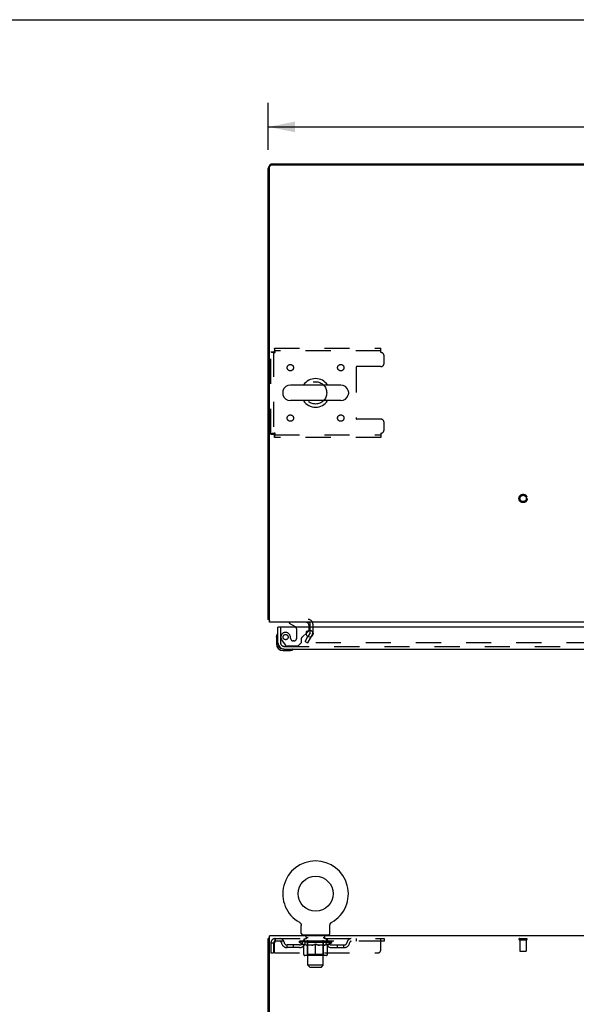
# Model space of a CAD drawing. Header units: inches. Extents: x 0 to 179, y 0 to 116.
# Tile 11 of 18: x 45 to 67, y 77 to 116. Entities that reach past the tile are written whole.
import ezdxf

# ---------------------------------------------------------------- set-up
doc = ezdxf.new("R2010")
doc.units = ezdxf.units.IN
doc.header["$LTSCALE"] = 9.842105
doc.header["$MEASUREMENT"] = 0
doc.linetypes.add('HIDDEN', pattern=[0.2, 0.1, -0.1])
doc.layers.get('0').update_dxf_attribs({"linetype": 'CONTINUOUS'})
for name, color, linetype in [('DEFAULT_2', 8, 'HIDDEN'), ('DIMENSIONS', 7, 'CONTINUOUS'), ('DOOR_ASSEMBLY', 7, 'CONTINUOUS')]:
    doc.layers.add(name, color=color, linetype=linetype)
doc.styles.get("Standard").update_dxf_attribs({"font": 'arial.ttf'})
doc.dimstyles.new('DIMSTYLE_1', dxfattribs={"dimtxt": 0.789474, "dimasz": 1.052632, "dimexe": 0.09, "dimexo": 0.07, "dimgap": 0.0375, "dimtad": 0, "dimtih": 1, "dimtoh": 1, "dimzin": 4, "dimdsep": 46, "dimtxsty": 'Standard', "dimblk": '_FILLED', "dimblk1": '_FILLED', "dimblk2": '_FILLED', "dimcen": 0.09, "dimadec": 3, "dimazin": 1, "dimtfac": 1, "dimtdec": 3, "dimtofl": 0, "dimtmove": 0, "dimatfit": 3, "dimldrblk": '_FILLED', "dimfxl": 0, "dimtolj": 1, "dimtzin": 4, "dimarcsym": 0})

# ---------------------------------------------------------------- blocks, each defined once
blk = doc.blocks.new('_FILLED')
at = {"color": 0, "linetype": 'ByBlock'}
blk.add_solid([(0, 0), (-1, 0.2), (-1, -0.2)], dxfattribs=at)
blk = doc.blocks.new('*D1')
at = {"layer": 'DIMENSIONS', "color": 2, "linetype": 'Continuous'}
for p, q in [((54.734, 110.684), (54.734, 112.529)), ((84.734, 110.684), (84.734, 112.529)), ((54.734, 111.581), (67.96, 111.581)), ((84.734, 111.581), (71.508, 111.581))]:
    blk.add_line(p, q, dxfattribs=at)
at = {"layer": 'DIMENSIONS', "color": 2, "linetype": 'Continuous', "xscale": 1.0526315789, "yscale": 1.0526315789, "zscale": 1.0526315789, "rotation": 180}
blk.add_blockref('_FILLED', (54.734, 111.581), dxfattribs=at)
at = {"layer": 'DIMENSIONS', "color": 2, "linetype": 'Continuous', "xscale": 1.0526315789, "yscale": 1.0526315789, "zscale": 1.0526315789}
blk.add_blockref('_FILLED', (84.734, 111.581), dxfattribs=at)
at = {"layer": 'DIMENSIONS', "color": 2, "linetype": 'Continuous', "insert": (69.734, 111.976), "char_height": 0.7895, "width": 2.75876, "attachment_point": 2, "line_spacing_factor": 0.9}
blk.add_mtext('30.00', dxfattribs=at)

msp = doc.modelspace()

# ---------------------------------------------------------------- linework, layer by layer
at = {"color": 7, "linetype": 'Continuous'}
for p, q in [((0, 115.789), (178.947, 115.789)), ((57.576, 101.442), (55.601, 101.442)), ((55.301, 101.179), (55.301, 101.092)), ((57.876, 101.179), (57.876, 101.092)), ((57.576, 100.83), (55.601, 100.83)), ((55.953, 80.349), (55.953, 80.349)), ((55.953, 80.349), (55.957, 80.346)), ((55.954, 80.348), (55.956, 80.347)), ((55.957, 80.346), (55.962, 80.344)), ((55.962, 80.344), (55.966, 80.341)), ((55.966, 80.341), (55.97, 80.338)), ((55.97, 80.338), (55.974, 80.334)), ((55.974, 80.335), (55.978, 80.331)), ((55.978, 80.331), (55.982, 80.328)), ((55.981, 80.328), (55.985, 80.324)), ((55.985, 80.324), (55.989, 80.32)), ((55.988, 80.321), (55.992, 80.317)), ((55.992, 80.317), (55.995, 80.313)), ((55.995, 80.313), (55.998, 80.309)), ((55.998, 80.309), (56.001, 80.305)), ((56.001, 80.305), (56.004, 80.3)), ((56.004, 80.3), (56.007, 80.296)), ((56.006, 80.296), (56.009, 80.291)), ((56.009, 80.292), (56.011, 80.287)), ((56.011, 80.287), (56.013, 80.282)), ((56.013, 80.282), (56.015, 80.278)), ((56.015, 80.278), (56.017, 80.273)), ((56.017, 80.273), (56.019, 80.268)), ((56.019, 80.268), (56.02, 80.263)), ((56.02, 80.263), (56.022, 80.258)), ((56.022, 80.258), (56.023, 80.253)), ((56.023, 80.254), (56.024, 80.248)), ((56.024, 80.249), (56.025, 80.243)), ((56.025, 80.243), (56.025, 80.238)), ((56.025, 80.238), (56.026, 80.233)), ((56.026, 79.91), (56.026, 80.224)), ((57.151, 80.233), (57.152, 80.238)), ((57.151, 80.228), (57.151, 80.233)), ((57.151, 80.228), (57.151, 80.233)), ((57.151, 80.224), (57.151, 80.228)), ((57.151, 79.91), (57.151, 80.224)), ((57.152, 80.243), (57.153, 80.249)), ((57.152, 80.238), (57.152, 80.243)), ((57.153, 80.248), (57.154, 80.254)), ((57.154, 80.253), (57.155, 80.258)), ((57.155, 80.258), (57.156, 80.263)), ((57.156, 80.263), (57.158, 80.268)), ((57.158, 80.268), (57.16, 80.273)), ((57.16, 80.273), (57.161, 80.278)), ((57.161, 80.278), (57.163, 80.282)), ((57.163, 80.282), (57.165, 80.287)), ((57.165, 80.287), (57.168, 80.292)), ((57.168, 80.291), (57.17, 80.296)), ((57.17, 80.296), (57.173, 80.3)), ((57.173, 80.3), (57.176, 80.305)), ((57.176, 80.305), (57.179, 80.309)), ((57.179, 80.309), (57.182, 80.313)), ((57.182, 80.313), (57.185, 80.317)), ((57.185, 80.317), (57.188, 80.321)), ((57.188, 80.32), (57.192, 80.324)), ((57.192, 80.324), (57.195, 80.328)), ((57.195, 80.328), (57.199, 80.331)), ((57.199, 80.331), (57.203, 80.335)), ((57.203, 80.334), (57.207, 80.338)), ((57.207, 80.338), (57.211, 80.341)), ((57.211, 80.341), (57.215, 80.344)), ((57.215, 80.344), (57.219, 80.346)), ((57.215, 80.344), (57.216, 80.344)), ((57.219, 80.346), (57.224, 80.349)), ((57.221, 80.347), (57.222, 80.348)), ((57.224, 80.349), (57.224, 80.349)), ((54.786, 79.707), (54.734, 79.707)), ((56.088, 79.841), (56.088, 79.811)), ((57.088, 79.841), (56.088, 79.841)), ((57.088, 79.841), (57.088, 79.811))]:
    msp.add_line(p, q, dxfattribs=at)
at = {"color": 3, "linetype": 'Continuous'}
for p, q in [((54.734, 92.24), (54.734, 109.947)), ((54.786, 92.136), (54.786, 110.024)), ((54.846, 110.084), (84.622, 110.084)), ((54.923, 110.136), (69.545, 110.136)), ((84.682, 92.136), (54.786, 92.136)), ((56.38, 91.932), (56.38, 92.051)), ((56.376, 91.715), (56.291, 91.568)), ((56.38, 91.731), (56.38, 91.813)), ((54.734, 7.915), (54.734, 79.707)), ((54.786, 76.454), (54.786, 79.811)), ((84.682, 79.811), (54.786, 79.811))]:
    msp.add_line(p, q, dxfattribs=at)
for points in [[(54.757, 92.22), (54.751, 92.223), (54.749, 92.224), (54.746, 92.226), (54.744, 92.227), (54.741, 92.229), (54.739, 92.23), (54.738, 92.232), (54.736, 92.234), (54.735, 92.235), (54.735, 92.237), (54.734, 92.238), (54.734, 92.24)], [(54.775, 92.208), (54.773, 92.21), (54.771, 92.211), (54.769, 92.213), (54.766, 92.215), (54.763, 92.217), (54.76, 92.218), (54.757, 92.22)]]:
    msp.add_lwpolyline(points, dxfattribs=at)
at = {"color": 7, "linetype": 'Continuous'}
msp.add_lwpolyline([(56.026, 80.233), (56.026, 80.228), (56.026, 80.224)], dxfattribs=at)
msp.add_circle((56.588, 81.469), 0.688, dxfattribs=at)
at = {"color": 3, "linetype": 'Continuous'}
for centre, radius, start, end in [((54.923, 109.947), 0.189, 90, 180), ((54.846, 110.024), 0.06, 90, 180), ((54.923, 92.325), 0.189, 218.2806, 223.5127), ((56.295, 92.051), 0.085, 0, 90), ((56.347, 91.731), 0.033, 330, 360)]:
    msp.add_arc(centre, radius, start, end, dxfattribs=at)
at = {"color": 7, "linetype": 'Continuous'}
for centre, radius, start, end in [((56.588, 101.136), 0.562, 32.9567, 147.0433), ((55.601, 101.136), 0.306, 90, 164.3697), ((57.576, 101.136), 0.306, 15.6303, 90), ((55.445, 101.179), 0.144, 164.3697, 180), ((55.445, 101.092), 0.144, 180, 195.6303), ((55.601, 101.136), 0.306, 195.6303, 270), ((57.576, 101.136), 0.306, 270, 344.3697), ((57.732, 101.179), 0.144, 0, 15.6303), ((57.732, 101.092), 0.144, 344.3697, 360), ((56.588, 101.136), 0.562, 212.956, 327.044), ((56.588, 81.469), 1.288, 299.5053, 240.4947), ((56.095, 79.91), 0.069, 180, 265), ((57.082, 79.91), 0.069, 275, 360)]:
    msp.add_arc(centre, radius, start, end, dxfattribs=at)
at = {"layer": 'DEFAULT_2', "color": 8, "linetype": 'HIDDEN'}
for p, q in [((54.972, 102.886), (54.972, 102.782)), ((54.972, 102.886), (59.151, 102.886)), ((59.151, 102.719), (59.151, 102.886)), ((54.838, 99.52), (54.838, 102.752)), ((54.838, 102.752), (54.942, 102.752)), ((54.942, 102.752), (54.942, 99.52)), ((59.151, 102.782), (54.972, 102.782)), ((59.276, 102.292), (59.276, 102.594)), ((58.176, 102.137), (58.176, 100.134)), ((59.151, 102.167), (58.206, 102.167)), ((59.151, 100.104), (58.206, 100.104)), ((59.276, 99.678), (59.276, 99.979)), ((54.838, 99.52), (54.942, 99.52)), ((54.972, 99.386), (54.972, 99.49)), ((54.972, 99.49), (59.151, 99.49)), ((59.151, 99.386), (54.972, 99.386)), ((59.151, 99.553), (59.151, 99.386)), ((56.484, 92.051), (56.484, 91.731)), ((56.466, 91.663), (56.27, 91.323)), ((56.466, 91.663), (56.284, 91.348)), ((56.38, 91.813), (56.38, 91.932)), ((56.18, 91.375), (56.291, 91.568)), ((56.18, 91.375), (56.27, 91.323)), ((83.167, 91.323), (56.302, 91.323)), ((55.96, 80.344), (55.962, 80.344)), ((55.005, 79.707), (55.005, 79.603)), ((55.005, 79.707), (59.276, 79.707)), ((56.151, 79.603), (56.151, 79.707)), ((56.185, 79.841), (56.185, 79.811)), ((56.223, 79.751), (56.223, 79.831)), ((56.293, 79.741), (56.233, 79.741)), ((56.288, 78.66), (56.288, 79.731)), ((56.943, 79.741), (56.883, 79.741)), ((56.888, 78.66), (56.888, 79.731)), ((56.953, 79.751), (56.953, 79.831)), ((56.991, 79.841), (56.991, 79.811)), ((57.026, 79.603), (57.026, 79.707)), ((58.176, 79.707), (58.176, 79.603)), ((59.151, 79.269), (59.151, 79.707)), ((59.276, 79.707), (59.276, 79.603)), ((64.592, 79.707), (64.876, 79.707)), ((64.592, 79.664), (64.876, 79.664)), ((64.61, 79.664), (64.61, 79.217)), ((64.858, 79.664), (64.858, 79.217)), ((54.838, 79.54), (54.838, 79.144)), ((54.838, 79.54), (54.942, 79.54)), ((54.942, 79.54), (54.942, 79.144)), ((54.972, 79.144), (54.972, 79.54)), ((59.276, 79.603), (55.005, 79.603)), ((55.474, 79.352), (55.474, 79.456)), ((55.957, 79.456), (55.474, 79.456)), ((55.957, 79.352), (55.474, 79.352)), ((55.724, 79.352), (55.724, 79.456)), ((55.955, 79.556), (55.955, 79.603)), ((56.114, 79.444), (55.955, 79.556)), ((57.222, 79.556), (55.955, 79.556)), ((55.965, 79.596), (55.965, 79.603)), ((55.973, 79.593), (55.973, 79.596)), ((55.973, 79.593), (57.203, 79.593)), ((55.982, 79.593), (55.982, 79.596)), ((55.983, 79.593), (55.983, 79.596)), ((55.993, 79.596), (55.993, 79.603)), ((56.01, 79.593), (56.01, 79.596)), ((56.011, 79.593), (56.011, 79.596)), ((56.04, 79.596), (56.04, 79.603)), ((56.054, 79.593), (56.054, 79.596)), ((56.057, 79.593), (56.057, 79.596)), ((56.261, 79.596), (56.06, 79.596)), ((56.103, 79.596), (56.103, 79.603)), ((56.105, 79.593), (56.105, 79.596)), ((56.105, 79.593), (56.105, 79.596)), ((56.108, 79.593), (56.108, 79.596)), ((56.114, 79.444), (56.125, 79.444)), ((56.116, 79.593), (56.116, 79.596)), ((56.116, 79.593), (56.116, 79.596)), ((56.119, 79.593), (56.119, 79.596)), ((56.122, 79.593), (56.122, 79.597)), ((56.125, 79.082), (56.125, 79.488)), ((56.127, 79.593), (56.127, 79.596)), ((56.141, 79.593), (56.141, 79.596)), ((56.159, 79.593), (56.159, 79.599)), ((56.159, 79.593), (56.159, 79.596)), ((56.18, 79.593), (56.18, 79.596)), ((56.18, 79.593), (56.18, 79.596)), ((56.181, 79.596), (56.181, 79.603)), ((56.191, 79.593), (56.191, 79.596)), ((56.195, 79.593), (56.195, 79.596)), ((56.204, 79.593), (56.204, 79.596)), ((56.216, 79.593), (56.216, 79.6)), ((56.231, 79.593), (56.231, 79.596)), ((56.234, 79.593), (56.234, 79.596)), ((56.261, 79.593), (56.261, 79.596)), ((56.328, 79.596), (56.266, 79.596)), ((56.447, 79.444), (56.267, 79.444)), ((56.272, 79.596), (56.272, 79.603)), ((56.276, 79.084), (56.276, 79.553)), ((56.279, 79.593), (56.279, 79.596)), ((56.283, 79.593), (56.283, 79.596)), ((56.289, 79.593), (56.289, 79.601)), ((56.293, 79.593), (56.293, 79.596)), ((56.304, 79.593), (56.304, 79.596)), ((56.328, 79.593), (56.328, 79.596)), ((56.403, 79.596), (56.344, 79.596)), ((56.365, 79.593), (56.365, 79.596)), ((56.372, 79.596), (56.372, 79.603)), ((56.375, 79.593), (56.375, 79.596)), ((56.378, 79.593), (56.378, 79.602)), ((56.381, 79.593), (56.381, 79.596)), ((56.388, 79.593), (56.388, 79.596)), ((56.403, 79.593), (56.403, 79.596)), ((56.484, 79.596), (56.429, 79.596)), ((56.442, 79.593), (56.442, 79.596)), ((56.474, 79.596), (56.588, 79.603)), ((56.478, 79.596), (56.478, 79.603)), ((56.479, 79.603), (56.478, 79.603)), ((56.479, 79.596), (56.479, 79.603)), ((56.479, 79.593), (56.479, 79.596)), ((56.483, 79.593), (56.483, 79.596)), ((56.484, 79.593), (56.484, 79.596)), ((56.484, 79.593), (56.484, 79.596)), ((56.568, 79.596), (56.519, 79.596)), ((56.525, 79.593), (56.525, 79.596)), ((56.568, 79.593), (56.568, 79.596)), ((56.586, 79.596), (56.586, 79.596)), ((56.586, 79.593), (56.586, 79.596)), ((56.586, 79.593), (56.586, 79.596)), ((56.588, 79.596), (56.588, 79.603)), ((56.588, 79.044), (56.588, 79.488)), ((56.591, 79.593), (56.591, 79.596)), ((56.591, 79.593), (56.591, 79.596)), ((56.591, 79.596), (56.591, 79.596)), ((56.593, 79.596), (56.657, 79.596)), ((56.609, 79.593), (56.609, 79.596)), ((56.625, 79.596), (56.625, 79.601)), ((56.625, 79.601), (56.703, 79.596)), ((56.647, 79.596), (56.647, 79.599)), ((56.652, 79.593), (56.652, 79.596)), ((56.693, 79.593), (56.693, 79.596)), ((56.693, 79.593), (56.693, 79.596)), ((56.693, 79.596), (56.747, 79.596)), ((56.694, 79.593), (56.694, 79.596)), ((56.698, 79.596), (56.698, 79.603)), ((56.698, 79.596), (56.698, 79.603)), ((56.698, 79.603), (56.698, 79.603)), ((56.698, 79.593), (56.698, 79.596)), ((56.91, 79.444), (56.73, 79.444)), ((56.734, 79.593), (56.734, 79.596)), ((56.773, 79.593), (56.773, 79.596)), ((56.773, 79.596), (56.833, 79.596)), ((56.789, 79.593), (56.789, 79.596)), ((56.796, 79.593), (56.796, 79.596)), ((56.799, 79.593), (56.799, 79.602)), ((56.801, 79.593), (56.801, 79.596)), ((56.805, 79.596), (56.805, 79.603)), ((56.812, 79.593), (56.812, 79.596)), ((56.848, 79.593), (56.848, 79.596)), ((56.848, 79.596), (56.91, 79.596)), ((56.872, 79.593), (56.872, 79.596)), ((56.883, 79.593), (56.883, 79.596)), ((56.888, 79.593), (56.888, 79.601)), ((56.894, 79.593), (56.894, 79.596)), ((56.898, 79.593), (56.898, 79.596)), ((56.901, 79.084), (56.901, 79.553)), ((56.905, 79.596), (56.905, 79.603)), ((56.915, 79.593), (56.915, 79.596)), ((56.915, 79.596), (57.117, 79.596)), ((56.943, 79.593), (56.943, 79.596)), ((56.946, 79.593), (56.946, 79.596)), ((56.961, 79.593), (56.961, 79.6)), ((56.972, 79.593), (56.972, 79.596)), ((56.982, 79.593), (56.982, 79.596)), ((56.986, 79.593), (56.986, 79.596)), ((56.995, 79.596), (56.995, 79.603)), ((56.997, 79.593), (56.997, 79.596)), ((56.997, 79.593), (56.997, 79.596)), ((57.017, 79.593), (57.017, 79.599)), ((57.018, 79.593), (57.018, 79.596)), ((57.036, 79.593), (57.036, 79.596)), ((57.05, 79.593), (57.05, 79.596)), ((57.052, 79.082), (57.052, 79.488)), ((57.052, 79.444), (57.062, 79.444)), ((57.054, 79.593), (57.054, 79.597)), ((57.058, 79.593), (57.058, 79.596)), ((57.061, 79.593), (57.061, 79.596)), ((57.061, 79.593), (57.061, 79.596)), ((57.062, 79.444), (57.222, 79.556)), ((57.068, 79.593), (57.068, 79.596)), ((57.071, 79.593), (57.071, 79.596)), ((57.072, 79.593), (57.072, 79.596)), ((57.073, 79.596), (57.073, 79.603)), ((57.12, 79.593), (57.12, 79.596)), ((57.122, 79.593), (57.122, 79.596)), ((57.137, 79.596), (57.137, 79.603)), ((57.165, 79.593), (57.165, 79.596)), ((57.167, 79.593), (57.167, 79.596)), ((57.183, 79.596), (57.183, 79.603)), ((57.194, 79.593), (57.194, 79.596)), ((57.194, 79.593), (57.194, 79.596)), ((57.203, 79.593), (57.203, 79.596)), ((57.212, 79.596), (57.212, 79.603)), ((57.22, 79.456), (57.703, 79.456)), ((57.22, 79.352), (57.703, 79.352)), ((57.222, 79.556), (57.222, 79.603)), ((57.453, 79.352), (57.453, 79.456)), ((57.703, 79.352), (57.703, 79.456)), ((54.838, 79.144), (54.942, 79.144)), ((54.972, 79.144), (59.026, 79.144)), ((57.015, 79.044), (56.162, 79.044)), ((56.276, 79.084), (56.236, 79.044)), ((56.901, 79.084), (56.276, 79.084)), ((56.901, 79.084), (56.941, 79.044)), ((64.62, 79.207), (64.848, 79.207)), ((56.357, 78.591), (56.288, 78.66)), ((56.888, 78.66), (56.288, 78.66)), ((56.357, 78.591), (56.819, 78.591)), ((56.819, 78.591), (56.888, 78.66))]:
    msp.add_line(p, q, dxfattribs=at)
for points in [[(55.005, 102.719), (55.003, 102.737), (55.001, 102.756), (54.998, 102.774), (54.996, 102.791), (54.994, 102.808), (54.991, 102.823), (54.989, 102.837), (54.987, 102.849), (54.984, 102.86), (54.982, 102.869), (54.979, 102.876), (54.977, 102.881), (54.975, 102.885), (54.972, 102.886)], [(54.838, 102.752), (54.839, 102.749), (54.843, 102.747), (54.848, 102.745), (54.855, 102.742), (54.864, 102.74), (54.875, 102.738), (54.887, 102.735), (54.901, 102.733), (54.917, 102.73), (54.933, 102.728), (54.95, 102.726), (54.968, 102.723), (54.987, 102.721), (55.005, 102.719)], [(54.942, 102.752), (54.943, 102.749), (54.944, 102.747), (54.946, 102.745), (54.949, 102.742), (54.952, 102.74), (54.956, 102.738), (54.961, 102.735), (54.966, 102.733), (54.972, 102.73), (54.978, 102.728), (54.985, 102.726), (54.991, 102.723), (54.998, 102.721), (55.005, 102.719)], [(55.005, 102.719), (55.003, 102.726), (55.001, 102.733), (54.998, 102.739), (54.996, 102.746), (54.994, 102.752), (54.991, 102.758), (54.989, 102.763), (54.987, 102.768), (54.984, 102.772), (54.982, 102.775), (54.979, 102.778), (54.977, 102.78), (54.975, 102.781), (54.972, 102.782)], [(55.005, 99.553), (54.987, 99.55), (54.968, 99.548), (54.95, 99.546), (54.933, 99.543), (54.917, 99.541), (54.901, 99.539), (54.887, 99.536), (54.875, 99.534), (54.864, 99.531), (54.855, 99.529), (54.848, 99.527), (54.843, 99.524), (54.839, 99.522), (54.838, 99.52)], [(55.005, 99.553), (54.998, 99.55), (54.991, 99.548), (54.985, 99.546), (54.978, 99.543), (54.972, 99.541), (54.966, 99.539), (54.961, 99.536), (54.956, 99.534), (54.952, 99.531), (54.949, 99.529), (54.946, 99.527), (54.944, 99.524), (54.943, 99.522), (54.942, 99.52)], [(54.972, 99.386), (54.975, 99.387), (54.977, 99.39), (54.979, 99.395), (54.982, 99.402), (54.984, 99.411), (54.987, 99.422), (54.989, 99.435), (54.991, 99.449), (54.994, 99.464), (54.996, 99.48), (54.998, 99.498), (55.001, 99.516), (55.003, 99.534), (55.005, 99.553)], [(54.972, 99.49), (54.975, 99.49), (54.977, 99.491), (54.979, 99.493), (54.982, 99.496), (54.984, 99.499), (54.987, 99.503), (54.989, 99.508), (54.991, 99.513), (54.994, 99.519), (54.996, 99.525), (54.998, 99.532), (55.001, 99.539), (55.003, 99.546), (55.005, 99.553)], [(56.284, 91.348), (56.283, 91.347), (56.283, 91.345), (56.282, 91.344), (56.282, 91.342), (56.282, 91.34)], [(56.282, 91.34), (56.282, 91.339), (56.282, 91.337), (56.283, 91.336), (56.283, 91.334), (56.284, 91.333), (56.285, 91.331), (56.286, 91.33), (56.287, 91.329), (56.288, 91.328), (56.29, 91.327), (56.291, 91.326)], [(56.302, 91.323), (56.3, 91.323), (56.298, 91.323), (56.296, 91.324), (56.295, 91.324), (56.293, 91.325), (56.291, 91.326)], [(55.005, 79.707), (55.003, 79.706), (55.001, 79.703), (54.998, 79.697), (54.996, 79.69), (54.994, 79.681), (54.991, 79.67), (54.989, 79.658), (54.987, 79.644), (54.984, 79.629), (54.982, 79.612), (54.979, 79.595), (54.977, 79.577), (54.975, 79.558), (54.972, 79.54)], [(55.005, 79.603), (55.003, 79.602), (55.001, 79.601), (54.998, 79.599), (54.996, 79.597), (54.994, 79.593), (54.991, 79.589), (54.989, 79.584), (54.987, 79.579), (54.984, 79.573), (54.982, 79.567), (54.979, 79.561), (54.977, 79.554), (54.975, 79.547), (54.972, 79.54)], [(56.125, 79.488), (56.151, 79.478), (56.176, 79.469), (56.201, 79.461), (56.226, 79.455), (56.25, 79.449), (56.275, 79.444)], [(56.267, 79.444), (56.244, 79.449), (56.22, 79.455), (56.197, 79.461), (56.173, 79.469), (56.149, 79.477), (56.125, 79.487)], [(56.437, 79.444), (56.462, 79.449), (56.487, 79.455), (56.512, 79.461), (56.537, 79.469), (56.563, 79.478), (56.588, 79.488)], [(56.588, 79.487), (56.564, 79.477), (56.54, 79.469), (56.517, 79.461), (56.493, 79.455), (56.47, 79.449), (56.447, 79.444)], [(56.588, 79.488), (56.614, 79.478), (56.64, 79.469), (56.665, 79.461), (56.69, 79.455), (56.715, 79.449), (56.739, 79.444)], [(56.73, 79.444), (56.706, 79.449), (56.683, 79.455), (56.66, 79.461), (56.636, 79.469), (56.612, 79.477), (56.588, 79.487)], [(56.902, 79.444), (56.927, 79.449), (56.951, 79.455), (56.976, 79.461), (57.001, 79.469), (57.026, 79.478), (57.052, 79.488)], [(57.052, 79.487), (57.027, 79.477), (57.003, 79.469), (56.98, 79.461), (56.956, 79.455), (56.933, 79.449), (56.91, 79.444)]]:
    msp.add_lwpolyline(points, dxfattribs=at)
for centre, radius in [((55.599, 102.125), 0.125), ((57.578, 102.125), 0.125), ((56.588, 101.136), 0.438), ((55.599, 100.146), 0.125), ((57.578, 100.146), 0.125), ((64.734, 96.99), 0.164), ((64.734, 96.99), 0.124)]:
    msp.add_circle(centre, radius, dxfattribs=at)
for centre, radius, start, end in [((59.151, 102.594), 0.125, 0, 90), ((58.206, 102.137), 0.03, 90, 180), ((59.151, 102.292), 0.125, 270, 360), ((58.206, 100.134), 0.03, 180, 270), ((59.151, 99.979), 0.125, 0, 90), ((59.151, 99.678), 0.125, 270, 360), ((56.295, 92.051), 0.189, 0, 90), ((56.347, 91.731), 0.137, 330, 360), ((55.005, 79.54), 0.167, 90, 180), ((55.185, 79.54), 0.167, 8.0716, 90), ((56.246, 79.54), 0.167, 90, 171.9284), ((56.095, 79.91), 0.069, 265, 270), ((56.213, 79.831), 0.01, 0, 90), ((56.233, 79.751), 0.01, 180, 270), ((56.278, 79.731), 0.01, 0, 90), ((56.898, 79.731), 0.01, 90, 180), ((56.931, 79.54), 0.167, 8.0716, 90), ((56.943, 79.751), 0.01, 270, 360), ((56.963, 79.831), 0.01, 90, 180), ((57.082, 79.91), 0.069, 270, 275), ((57.992, 79.54), 0.167, 90, 171.9284), ((64.592, 79.685), 0.0215, 90, 270), ((64.876, 79.685), 0.0215, 270, 90), ((55.005, 79.54), 0.063, 90, 180), ((55.185, 79.54), 0.0625, 7.9863, 90), ((55.474, 79.581), 0.229, 187.9863, 270), ((55.474, 79.581), 0.125, 188.0716, 270), ((55.957, 79.581), 0.125, 270, 351.9284), ((55.957, 79.581), 0.229, 270, 352.0137), ((56.245, 79.54), 0.0625, 90, 172.0137), ((56.236, 79.553), 0.0398, 0, 90), ((56.941, 79.553), 0.0398, 90, 180), ((56.931, 79.54), 0.0625, 7.9863, 90), ((57.22, 79.581), 0.229, 187.9863, 270), ((57.22, 79.581), 0.125, 188.0716, 270), ((57.703, 79.581), 0.125, 270, 351.9284), ((57.703, 79.581), 0.229, 270, 352.0137), ((57.992, 79.54), 0.0625, 90, 172.0137), ((59.026, 79.269), 0.125, 270, 360), ((56.162, 79.082), 0.0371, 180, 270), ((57.015, 79.082), 0.0371, 270, 360), ((64.62, 79.217), 0.01, 180, 270), ((64.848, 79.217), 0.01, 270, 360)]:
    msp.add_arc(centre, radius, start, end, dxfattribs=at)
for centre, major_axis, ratio, start_param, end_param in [((56.588, 79.603), (0.633, 0.007), 0.05963, 2.96643, 3.140963), ((55.935, 79.591), (0.198, 0), 0.060556, 0.430652, 1.470503), ((56.588, 79.603), (0.633, 0), 0.060556, 3.141593, 3.316126), ((55.935, 79.584), (0.198, 0.002), 0.05963, 1.376596, 1.469874), ((56.588, 79.603), (0.633, 0.013), 0.05688, 2.791345, 2.965878), ((55.911, 79.591), (0.198, 0.002), 0.05963, 0.25549, 1.295341), ((55.979, 79.591), (0.198, -0.002), 0.05963, 0.605815, 1.645666), ((56.588, 79.603), (0.633, -0.007), 0.05963, -2.96643, -2.791898), ((55.979, 79.584), (0.198, 0), 0.060556, 1.551758, 1.645036), ((55.911, 79.584), (0.198, 0.004), 0.05688, 1.20151, 1.294789), ((55.981, 79.586), (0.164, 0.002), 0.05963, 1.065228, 1.614276), ((55.961, 79.586), (0.164, 0.003), 0.05688, 0.890143, 1.43919), ((56.019, 79.586), (0.164, 0), 0.060556, 1.240391, 1.789438), ((56.588, 79.603), (0.633, 0.019), 0.052395, 2.616403, 2.790936), ((55.907, 79.591), (0.198, 0.004), 0.05688, 0.080405, 1.120256), ((56.042, 79.591), (0.198, -0.004), 0.05688, 0.7809, 1.820751), ((56.588, 79.603), (0.633, -0.013), 0.05688, -2.791345, -2.616812), ((56.042, 79.584), (0.198, -0.002), 0.05963, 1.72692, 1.820198), ((55.907, 79.584), (0.198, 0.006), 0.052395, 1.026568, 1.119847), ((55.96, 79.586), (0.164, 0.005), 0.052395, 0.715201, 1.264248), ((56.074, 79.586), (0.164, -0.002), 0.05963, 1.415553, 1.9646), ((56.588, 79.603), (0.633, 0.025), 0.046319, 2.441654, 2.616187), ((56.121, 79.591), (0.198, -0.006), 0.052395, 0.955842, 1.995693), ((55.924, 79.591), (0.198, 0.006), 0.052395, -0.094537, 0.945314), ((56.588, 79.603), (0.633, -0.019), 0.052395, -2.616403, -2.44187), ((56.121, 79.584), (0.198, -0.004), 0.05688, 1.902006, 1.995284), ((55.924, 79.584), (0.198, 0.008), 0.046319, 0.851819, 0.945098), ((55.979, 79.586), (0.164, 0.006), 0.046319, 0.540452, 1.089499), ((56.145, 79.586), (0.164, -0.003), 0.05688, 1.590638, 2.139686), ((56.588, 79.603), (0.633, 0.029), 0.038841, 2.267123, 2.441656), ((56.215, 79.591), (0.198, -0.008), 0.046319, 1.130591, 2.170442), ((55.961, 79.591), (0.198, 0.008), 0.046319, -0.269286, 0.770565), ((56.588, 79.603), (0.633, -0.025), 0.046319, -2.441654, -2.267121), ((56.215, 79.584), (0.198, -0.006), 0.052395, 2.076947, 2.170226), ((55.961, 79.584), (0.198, 0.009), 0.038841, 0.677289, 0.770567), ((56.016, 79.586), (0.164, 0.008), 0.038841, 0.365921, 0.914969), ((56.23, 79.586), (0.164, -0.005), 0.052395, 1.76558, 2.314627), ((56.588, 79.603), (0.633, 0.033), 0.030195, 2.09281, 2.267343), ((56.32, 79.591), (0.198, -0.009), 0.038841, 1.305122, 2.344973), ((56.018, 79.591), (0.198, 0.009), 0.038841, -0.443817, 0.596034), ((56.588, 79.603), (0.633, -0.029), 0.038841, -2.267123, -2.092591), ((56.32, 79.584), (0.198, -0.008), 0.046319, 2.251696, 2.344975), ((56.018, 79.584), (0.198, 0.01), 0.030195, 0.502975, 0.596254), ((56.07, 79.586), (0.164, 0.009), 0.030195, 0.191608, 0.740655), ((56.326, 79.586), (0.164, -0.006), 0.046319, 1.940329, 2.489376), ((56.091, 79.591), (0.198, 0.01), 0.030195, -0.61813, 0.421721), ((56.588, 79.603), (0.633, 0.036), 0.020645, 1.918687, 2.09322), ((56.433, 79.591), (0.198, -0.01), 0.030195, 1.479435, 2.519286), ((56.588, 79.603), (0.633, -0.033), 0.030195, -2.09281, -1.918277), ((56.433, 79.584), (0.198, -0.009), 0.038841, 2.426227, 2.519505), ((56.091, 79.584), (0.198, 0.011), 0.020645, 0.328852, 0.422131), ((56.14, 79.586), (0.164, 0.009), 0.020645, 0.017485, 0.566532), ((56.429, 79.586), (0.164, -0.008), 0.038841, 2.11486, 2.663907), ((56.18, 79.591), (0.198, 0.011), 0.020645, -0.792253, 0.247598), ((56.588, 79.603), (0.633, 0.038), 0.010478, 1.744704, 1.919237), ((56.55, 79.591), (0.198, -0.011), 0.020645, 1.653558, 2.693409), ((56.588, 79.603), (0.633, -0.036), 0.020645, -1.918687, -1.744154), ((56.55, 79.584), (0.198, -0.01), 0.030195, 2.60054, 2.693819), ((56.18, 79.584), (0.198, 0.012), 0.010478, 0.154869, 0.248148), ((56.224, 79.586), (0.164, 0.01), 0.010478, 6.126688, 6.675735), ((56.537, 79.586), (0.164, -0.009), 0.030195, 2.289173, 2.83822), ((56.281, 79.591), (0.198, 0.012), 0.010478, -0.966236, -0.000846), ((56.669, 79.591), (0.198, -0.012), 0.010478, 1.827541, 2.867392), ((56.588, 79.603), (0.633, -0.038), 0.010478, -1.744704, -1.563007), ((56.669, 79.584), (0.198, -0.011), 0.020645, 2.774664, 2.867942), ((56.647, 79.586), (0.164, -0.009), 0.020645, 2.463296, 3.012344), ((56.508, 79.591), (0.198, 0.012), 0.010478, 0.274201, 1.314052), ((56.422, 79.586), (0.164, 0.01), 0.010478, -0.000483, 0.504314), ((56.391, 79.584), (0.198, 0.012), 0.010478, 0.099668, 0.192946), ((56.588, 79.603), (0.633, 0.038), 0.010478, -1.571421, -1.396888), ((56.755, 79.586), (0.164, -0.01), 0.010478, 2.637279, 3.14189), ((56.786, 79.584), (0.198, -0.012), 0.010478, 2.74231, 2.948646), ((56.626, 79.591), (0.198, 0.011), 0.020645, 0.448184, 1.488034), ((56.53, 79.586), (0.164, 0.009), 0.020645, 0.129249, 0.678296), ((56.508, 79.584), (0.198, 0.011), 0.020645, 0.273651, 0.366929), ((56.588, 79.603), (0.633, 0.036), 0.020645, -1.397439, -1.222906), ((56.896, 79.591), (0.198, -0.012), 0.010478, -3.140747, -2.175357), ((56.588, 79.603), (0.633, -0.038), 0.010478, 1.222355, 1.396888), ((56.744, 79.591), (0.198, 0.01), 0.030195, 0.622307, 1.662158), ((56.639, 79.586), (0.164, 0.009), 0.030195, 0.303372, 0.852419), ((56.953, 79.586), (0.164, -0.01), 0.010478, 2.749043, 3.29809), ((56.997, 79.591), (0.198, -0.011), 0.020645, 2.893995, 3.933846), ((56.626, 79.584), (0.198, 0.01), 0.030195, 0.447774, 0.541052), ((56.997, 79.584), (0.198, -0.012), 0.010478, 2.893445, 2.986723), ((56.588, 79.603), (0.633, 0.033), 0.030195, -1.223315, -1.048783), ((56.588, 79.603), (0.633, -0.036), 0.020645, 1.048373, 1.222906), ((56.857, 79.591), (0.198, 0.009), 0.038841, 0.79662, 1.836471), ((56.748, 79.586), (0.164, 0.008), 0.038841, 0.477686, 1.026733), ((57.037, 79.586), (0.164, -0.009), 0.020645, 2.57506, 3.124108), ((57.086, 79.591), (0.198, -0.01), 0.030195, 2.719872, 3.759723), ((56.962, 79.591), (0.198, 0.008), 0.046319, 0.971151, 2.011002), ((56.744, 79.584), (0.198, 0.009), 0.038841, 0.622087, 0.715366), ((57.086, 79.584), (0.198, -0.011), 0.020645, 2.719462, 2.812741), ((56.588, 79.603), (0.633, 0.029), 0.038841, -1.049002, -0.874469), ((56.588, 79.603), (0.633, -0.033), 0.030195, 0.87425, 1.048783), ((56.851, 79.586), (0.164, 0.006), 0.046319, 0.652216, 1.201263), ((57.055, 79.591), (0.198, 0.006), 0.052395, 1.1459, 2.185751), ((57.107, 79.586), (0.164, -0.009), 0.030195, 2.400937, 2.949985), ((57.159, 79.591), (0.198, -0.009), 0.038841, 2.545558, 3.585409), ((56.947, 79.586), (0.164, 0.005), 0.052395, 0.826965, 1.376012), ((56.857, 79.584), (0.198, 0.008), 0.046319, 0.796618, 0.889896), ((57.159, 79.584), (0.198, -0.01), 0.030195, 2.545339, 2.638617), ((57.135, 79.591), (0.198, 0.004), 0.05688, 1.320842, 2.360692), ((56.588, 79.603), (0.633, 0.025), 0.046319, -0.874471, -0.699939), ((56.588, 79.603), (0.633, -0.029), 0.038841, 0.699936, 0.874469), ((57.215, 79.591), (0.198, -0.008), 0.046319, 2.371028, 3.410879), ((57.161, 79.586), (0.164, -0.008), 0.038841, 2.226624, 2.775671), ((57.197, 79.591), (0.198, 0.002), 0.05963, 1.495927, 2.535778), ((57.031, 79.586), (0.164, 0.003), 0.05688, 1.001907, 1.550954), ((57.253, 79.591), (0.198, -0.006), 0.052395, 2.196279, 3.23613), ((57.198, 79.586), (0.164, -0.006), 0.046319, 2.052093, 2.601141), ((56.962, 79.584), (0.198, 0.006), 0.052395, 0.971367, 1.064645), ((57.241, 79.591), (0.198, 0), 0.060556, 1.671089, 2.71094), ((57.215, 79.584), (0.198, -0.009), 0.038841, 2.371026, 2.464304), ((57.27, 79.591), (0.198, -0.004), 0.05688, 2.021337, 3.061188), ((56.588, 79.603), (0.633, 0.019), 0.052395, -0.699723, -0.52519), ((56.588, 79.603), (0.633, -0.025), 0.046319, 0.525406, 0.699939), ((57.266, 79.591), (0.198, -0.002), 0.05963, 1.846251, 2.886102), ((57.102, 79.586), (0.164, 0.002), 0.05963, 1.176993, 1.72604), ((57.217, 79.586), (0.164, -0.005), 0.052395, 1.877344, 2.426392), ((57.158, 79.586), (0.164, 0), 0.060556, 1.352155, 1.901202), ((57.216, 79.586), (0.164, -0.003), 0.05688, 1.702402, 2.25145), ((57.196, 79.586), (0.164, -0.002), 0.05963, 1.527317, 2.076364), ((57.055, 79.584), (0.198, 0.004), 0.05688, 1.146309, 1.239587), ((57.253, 79.584), (0.198, -0.008), 0.046319, 2.196495, 2.289773), ((56.588, 79.603), (0.633, 0.013), 0.05688, -0.524781, -0.350248), ((56.588, 79.603), (0.633, -0.019), 0.052395, 0.350657, 0.52519), ((57.135, 79.584), (0.198, 0.002), 0.05963, 1.321394, 1.414673), ((57.27, 79.584), (0.198, -0.006), 0.052395, 2.021746, 2.115024), ((56.588, 79.603), (0.633, 0.007), 0.05963, -0.349695, -0.175162), ((56.588, 79.603), (0.633, -0.013), 0.05688, 0.175715, 0.350248), ((57.197, 79.584), (0.198, 0), 0.060556, 1.496556, 1.589835), ((57.266, 79.584), (0.198, -0.004), 0.05688, 1.846804, 1.940083), ((57.241, 79.584), (0.198, -0.002), 0.05963, 1.671719, 1.764997), ((56.588, 79.603), (0.633, 0), 0.060556, -0.174533, 0), ((56.588, 79.603), (0.633, -0.007), 0.05963, 0.000629, 0.175162)]:
    msp.add_ellipse(centre, major_axis=major_axis, ratio=ratio, start_param=start_param, end_param=end_param, dxfattribs=at)
at = {"layer": 'DOOR_ASSEMBLY', "color": 7, "linetype": 'Continuous'}
for p, q in [((55.551, 92.136), (55.551, 92.097)), ((55.551, 92.097), (55.79, 91.959)), ((55.129, 91.932), (55.109, 91.932)), ((56.228, 91.705), (56.309, 91.785)), ((56.338, 91.932), (56.338, 91.979)), ((55.049, 91.537), (55.052, 91.575)), ((55.049, 91.537), (55.049, 91.281)), ((55.109, 91.324), (55.109, 91.281)), ((55.356, 91.078), (55.312, 91.078)), ((55.312, 91.018), (55.569, 91.018))]:
    msp.add_line(p, q, dxfattribs=at)
at = {"layer": 'DOOR_ASSEMBLY', "color": 8, "linetype": 'HIDDEN'}
for p, q in [((56.181, 92.136), (55.551, 92.136)), ((55.213, 91.932), (55.213, 91.324)), ((55.839, 91.872), (55.839, 91.493)), ((56.09, 91.566), (56.228, 91.705)), ((56.338, 91.856), (56.338, 91.932)), ((55.288, 91.38), (55.389, 91.236)), ((55.61, 91.493), (55.61, 91.481)), ((55.741, 91.395), (55.708, 91.395)), ((55.905, 91.203), (56.031, 91.329)), ((56.031, 91.329), (56.031, 91.508)), ((55.356, 91.182), (83.55, 91.182)), ((55.454, 91.203), (55.905, 91.203))]:
    msp.add_line(p, q, dxfattribs=at)
at = {"layer": 'DOOR_ASSEMBLY', "color": 3, "linetype": 'Continuous'}
for p, q in [((55.109, 91.324), (55.109, 91.932)), ((83.777, 91.932), (55.129, 91.932)), ((55.356, 91.078), (83.55, 91.078))]:
    msp.add_line(p, q, dxfattribs=at)
at = {"layer": 'DOOR_ASSEMBLY', "color": 8, "linetype": 'HIDDEN'}
msp.add_circle((55.413, 91.545), 0.101, dxfattribs=at)
at = {"layer": 'DOOR_ASSEMBLY', "color": 3, "linetype": 'Continuous'}
msp.add_circle((56.359, 91.682), 0.133, dxfattribs=at)
at = {"layer": 'DOOR_ASSEMBLY', "color": 7, "linetype": 'Continuous'}
for centre, radius, start, end in [((56.181, 91.979), 0.157, 0, 90), ((55.299, 91.537), 0.25, 149.1101, 180), ((55.098, 91.658), 0.015, 96.3796, 149.1101), ((55.094, 91.658), 0.015, 0, 83.6204), ((55.739, 91.872), 0.1, 36.5468, 59.908), ((56.238, 91.856), 0.1, 315, 332.9732), ((55.312, 91.281), 0.263, 180, 270), ((55.312, 91.281), 0.203, 180, 270), ((55.569, 91.268), 0.25, 270, 300.8899), ((55.689, 91.063), 0.015, 6.3796, 90), ((55.689, 91.066), 0.015, 300.8899, 353.6204)]:
    msp.add_arc(centre, radius, start, end, dxfattribs=at)
at = {"layer": 'DOOR_ASSEMBLY', "color": 8, "linetype": 'HIDDEN'}
for centre, radius, start, end in [((55.413, 91.545), 0.187, 17.8482, 196.8439), ((55.739, 91.872), 0.1, 0, 36.5468), ((56.238, 91.856), 0.1, 332.9732, 360), ((55.356, 91.324), 0.142, 180, 270), ((55.604, 91.602), 0.386, 196.8439, 215.1), ((55.217, 91.481), 0.393, 1.6599, 17.9298), ((55.708, 91.493), 0.098, 180, 270), ((55.741, 91.493), 0.098, 270, 360), ((56.07, 91.508), 0.039, 111.6096, 180), ((56.019, 91.637), 0.1, 291.6096, 315), ((55.454, 91.282), 0.079, 215.1, 270)]:
    msp.add_arc(centre, radius, start, end, dxfattribs=at)
at = {"layer": 'DOOR_ASSEMBLY', "color": 3, "linetype": 'Continuous'}
msp.add_arc((55.356, 91.324), 0.246, 180, 270, dxfattribs=at)

# ---------------------------------------------------------------- dimensions: what is measured, and where the dimension line sits
at = {"layer": 'DIMENSIONS', "color": 2, "linetype": 'Continuous'}
dim = msp.add_linear_dim(base=(54.734, 111.581), p1=(84.734, 112.599), p2=(54.734, 112.599), angle=180, dimstyle='DIMSTYLE_1', dxfattribs=at)
dim.commit()
dim.dimension.update_dxf_attribs({"geometry": '*D1', "text_midpoint": (69.733, 111.577), "dimtype": 160})

doc.saveas('drawing.dxf')
